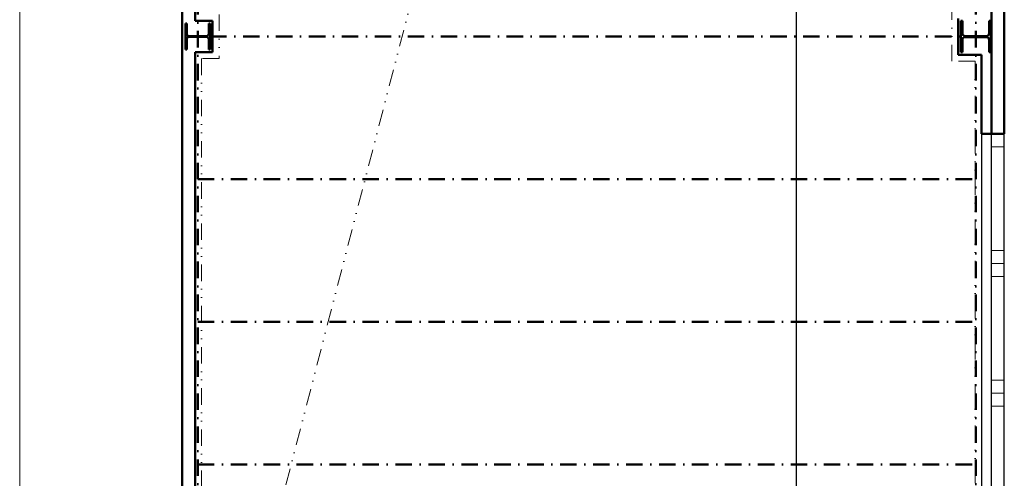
# Model space of a CAD drawing. Header units: millimetres. Extents: x -118752 to 407724, y -73278 to 155058.
# Tile 11 of 256: x -26693 to -19100, y -25689 to -22153. Entities that reach past the tile are written whole.
import ezdxf

# ---------------------------------------------------------------- set-up
doc = ezdxf.new("R2010")
doc.units = ezdxf.units.MM
doc.header["$LTSCALE"] = 10
doc.linetypes.add('DASHDOT', pattern=[25.4, 12.7, -6.35, 0, -6.35])
doc.linetypes.add('DIVIDE', pattern=[31.75, 12.7, -6.35, 0, -6.35, 0, -6.35])
for name, color, linetype, lineweight in [('CKKOTY', 3, 'Continuous', 25), ('CKOKNA', 1, 'Continuous', 18), ('CKRASTR', 7, 'DASHDOT', 15), ('CKSTENY_PODROVINOU', 7, 'Continuous', 25), ('CKSTENY_REZ', 6, 'Continuous', 50), ('CSPROFILY_REZY', 4, 'Continuous', 50), ('podhledy', 7, 'Continuous', 20)]:
    doc.layers.add(name, color=color, linetype=linetype, lineweight=lineweight)
doc.styles.get("Standard").update_dxf_attribs({"font": 'isocpeur.ttf'})
doc.linetypes.add('PRERUSENI', pattern='A,60,[100,CADKON.SHX,S=2.5,R=0,X=0,Y=0],-10', length=70)
doc.dimstyles.new('CADKON', dxfattribs={"dimscale": 50, "dimtxt": 2.2, "dimasz": 2.5, "dimexe": 1.8, "dimexo": 5, "dimgap": 0.6, "dimtad": 1, "dimrnd": 1, "dimtxsty": 'Standard', "dimblk1": 'OBLIQUE', "dimblk2": 'OBLIQUE', "dimsah": 1, "dimcen": 2.5, "dimadec": 1, "dimazin": 2, "dimtfac": 1, "dimtdec": 4, "dimtix": 1, "dimtmove": 2, "dimatfit": 3, "dimldrblk": 'OPEN30', "dimfxl": 5, "dimfxlon": 1, "dimtolj": 1, "dimarcsym": 0})

# ---------------------------------------------------------------- blocks, each defined once
blk = doc.blocks.new('CK_S_EXT_HEAHEA200')
for p, q in [((-100, 95), (100, 95)), ((-100, 95), (-100, 85)), ((-100, 85), (-21.25, 85)), ((100, 85), (21.25, 85)), ((100, 95), (100, 85)), ((-3.25, -67), (-3.25, 67)), ((3.25, -67), (3.25, 67)), ((-100, -95), (-100, -85)), ((-100, -85), (-21.25, -85)), ((-100, -95), (100, -95)), ((100, -85), (21.25, -85)), ((100, -95), (100, -85))]:
    blk.add_line(p, q)
for centre, start, end in [((-21.25, 67), 0, 90), ((21.25, 67), 90, 180), ((-21.25, -67), 270, 0), ((21.25, -67), 180, 270)]:
    blk.add_arc(centre, 18, start, end)
blk = doc.blocks.new('CK_S_EXT_HEAHEA240')
for p, q in [((-120, 115), (120, 115)), ((-120, 115), (-120, 103)), ((-120, 103), (-24.75, 103)), ((-3.75, -82), (-3.75, 82)), ((3.75, -82), (3.75, 82)), ((120, 103), (24.75, 103)), ((120, 115), (120, 103)), ((-120, -115), (-120, -103)), ((-120, -103), (-24.75, -103)), ((-120, -115), (120, -115)), ((120, -103), (24.75, -103)), ((120, -115), (120, -103))]:
    blk.add_line(p, q)
for centre, start, end in [((-24.75, 82), 0, 90), ((24.75, 82), 90, 180), ((-24.75, -82), 270, 0), ((24.75, -82), 180, 270)]:
    blk.add_arc(centre, 21, start, end)
blk = doc.blocks.new('_OBLIQUE')
at = {"color": 0, "linetype": 'ByBlock'}
blk.add_line((-0.5, -0.5), (0.5, 0.5), dxfattribs=at)
blk = doc.blocks.new('*D9858')
at = {"layer": 'CKKOTY', "color": 0, "lineweight": -2}
for p, q in [((-20452.9, -5708), (-20792.9, -5708)), ((-20702.9, -27933), (-20702.9, -5708)), ((-20452.9, -27933), (-20792.9, -27933))]:
    blk.add_line(p, q, dxfattribs=at)
at = {"layer": 'Defpoints', "color": 0}
for p in [(-20702.9, -5708), (-19537.8, -5708), (-19537.8, -27933)]:
    blk.add_point(p, dxfattribs=at)
at = {"layer": 'CKKOTY', "color": 0, "lineweight": -2, "xscale": 125, "yscale": 125, "zscale": 125}
for p, rotation in [((-20702.9, -5708), 90), ((-20702.9, -27933), 270)]:
    blk.add_blockref('_OBLIQUE', p, dxfattribs=dict(at, rotation=rotation))
at = {"layer": 'CKKOTY', "color": 0, "insert": (-20787.9, -16820.5), "char_height": 110, "attachment_point": 5, "rotation": 90}
blk.add_mtext('\\A1;22225', dxfattribs=at)
blk = doc.blocks.new('_Open30')
at = {"color": 0, "lineweight": -2}
for p, q in [((-1, 0.268), (0, 0)), ((0, 0), (-1, -0.268)), ((0, 0), (-1, 0))]:
    blk.add_line(p, q, dxfattribs=at)

msp = doc.modelspace()

# ---------------------------------------------------------------- linework, layer by layer
at = {"layer": 'CKOKNA'}
for p, q in [((-19100.468, -23032.981), (-19200.468, -23032.981)), ((-19200.468, -23132.981), (-19200.468, -23032.981)), ((-19100.468, -23132.981), (-19100.468, -23032.981)), ((-19100.468, -23132.981), (-19200.468, -23132.981)), ((-19200.468, -23932.981), (-19200.468, -23132.981)), ((-19100.468, -23932.981), (-19100.468, -23132.981)), ((-19100.468, -23932.981), (-19200.468, -23932.981)), ((-19200.468, -23932.981), (-19200.468, -24032.981)), ((-19100.468, -23932.981), (-19100.468, -24032.981)), ((-19100.468, -24032.981), (-19200.468, -24032.981)), ((-19200.468, -24032.981), (-19200.468, -24132.981)), ((-19100.468, -24032.981), (-19100.468, -24132.981)), ((-19200.468, -24932.981), (-19200.468, -24132.981)), ((-19100.468, -24132.981), (-19200.468, -24132.981)), ((-19100.468, -24932.981), (-19100.468, -24132.981)), ((-19100.468, -24932.981), (-19200.468, -24932.981)), ((-19200.468, -24932.981), (-19200.468, -25032.981)), ((-19100.468, -24932.981), (-19100.468, -25032.981)), ((-19100.468, -25032.981), (-19200.468, -25032.981)), ((-19200.468, -25032.981), (-19200.468, -25132.981)), ((-19100.468, -25032.981), (-19100.468, -25132.981)), ((-19200.468, -25932.981), (-19200.468, -25132.981)), ((-19100.468, -25132.981), (-19200.468, -25132.981)), ((-19100.468, -25932.981), (-19100.468, -25132.981))]:
    msp.add_line(p, q, dxfattribs=at)
at = {"layer": 'CKRASTR', "linetype": 'PRERUSENI'}
msp.add_line((-26693.487, -5132.519), (-26693.487, -26148.827), dxfattribs=at)
at = {"layer": 'CKSTENY_PODROVINOU'}
for p, q in [((-19200.468, -23032.981), (-19200.468, -21532.981)), ((-19275.468, -23032.981), (-19275.468, -26032.981)), ((-19200.468, -26032.981), (-19200.468, -23032.981)), ((-19200.468, -23032.981), (-19100.468, -23032.981)), ((-19100.468, -26032.981), (-19100.468, -23032.981))]:
    msp.add_line(p, q, dxfattribs=at)
at = {"layer": 'CKSTENY_REZ'}
for p, q in [((-25440.468, -27682.981), (-25440.468, -5632.981)), ((-25340.468, -22162.981), (-25340.468, -16902.981)), ((-19200.468, -23032.981), (-19200.468, -21532.981)), ((-19100.468, -23032.981), (-19100.468, -21532.981)), ((-25340.468, -22162.981), (-25205.468, -22162.981)), ((-25205.468, -22162.981), (-25205.468, -22402.981)), ((-19455.468, -22142.981), (-19455.468, -22422.981)), ((-25340.468, -27682.981), (-25340.468, -22402.981)), ((-25205.468, -22402.981), (-25340.468, -22402.981)), ((-19455.468, -22422.981), (-19275.468, -22422.981)), ((-19275.468, -22422.981), (-19275.468, -23032.981)), ((-19275.468, -23032.981), (-19200.468, -23032.981)), ((-19100.468, -23032.981), (-19200.468, -23032.981))]:
    msp.add_line(p, q, dxfattribs=at)
at = {"layer": 'CSPROFILY_REZY', "linetype": 'DASHDOT'}
for p, q in [((-25320.468, -27702.981), (-25320.468, -5862.981)), ((-19320.468, -27702.981), (-19320.468, -5862.981)), ((-25225.468, -22282.981), (-19320.468, -22282.981)), ((-25320.468, -23382.981), (-19320.468, -23382.981)), ((-25320.468, -24482.981), (-19320.468, -24482.981)), ((-25320.468, -25582.981), (-19320.468, -25582.981))]:
    msp.add_line(p, q, dxfattribs=at)
at = {"layer": 'podhledy', "linetype": 'DIVIDE'}
msp.add_line((-19510.468, -5932.981), (-25130.468, -27632.981), dxfattribs=at)
msp.add_lwpolyline([(-25155.468, -22112.981), (-25155.468, -22452.981), (-25290.468, -22452.981), (-25290.468, -27632.981), (-25130.468, -27632.981), (-25130.468, -27882.981), (-19510.468, -27882.981), (-19510.468, -27632.981), (-19325.468, -27632.981), (-19325.468, -22472.981), (-19505.468, -22472.981), (-19505.468, -22092.981)], dxfattribs=at)
msp.add_lwpolyline([(-25155.468, -22112.981), (-25155.468, -22452.981), (-25290.468, -22452.981), (-25290.468, -27632.981), (-25130.468, -27632.981), (-25130.468, -27882.981), (-19510.468, -27882.981), (-19510.468, -27632.981), (-19325.468, -27632.981), (-19325.468, -22472.981), (-19505.468, -22472.981), (-19505.468, -22092.981)], dxfattribs=at)

# ---------------------------------------------------------------- block references
at = {"layer": 'CSPROFILY_REZY'}
for name, p, rotation in [('CK_S_EXT_HEAHEA240', (-19320.468, -22282.981), 270), ('CK_S_EXT_HEAHEA240', (-19320.468, -22282.981), 270), ('CK_S_EXT_HEAHEA200', (-25320.468, -22282.981), 90), ('CK_S_EXT_HEAHEA200', (-25320.468, -22282.981), 90)]:
    msp.add_blockref(name, p, dxfattribs=dict(at, rotation=rotation))

# ---------------------------------------------------------------- dimensions: what is measured, and where the dimension line sits
at = {"layer": 'CKKOTY'}
dim = msp.add_linear_dim(base=(-20702.875, -5707.981), p1=(-19537.798, -27932.981), p2=(-19537.798, -5707.981), angle=90, dimstyle='CADKON', dxfattribs=at)
dim.commit()
dim.dimension.update_dxf_attribs({"geometry": '*D9858', "text_midpoint": (-20787.875, -16820.481)})

doc.saveas('drawing.dxf')
